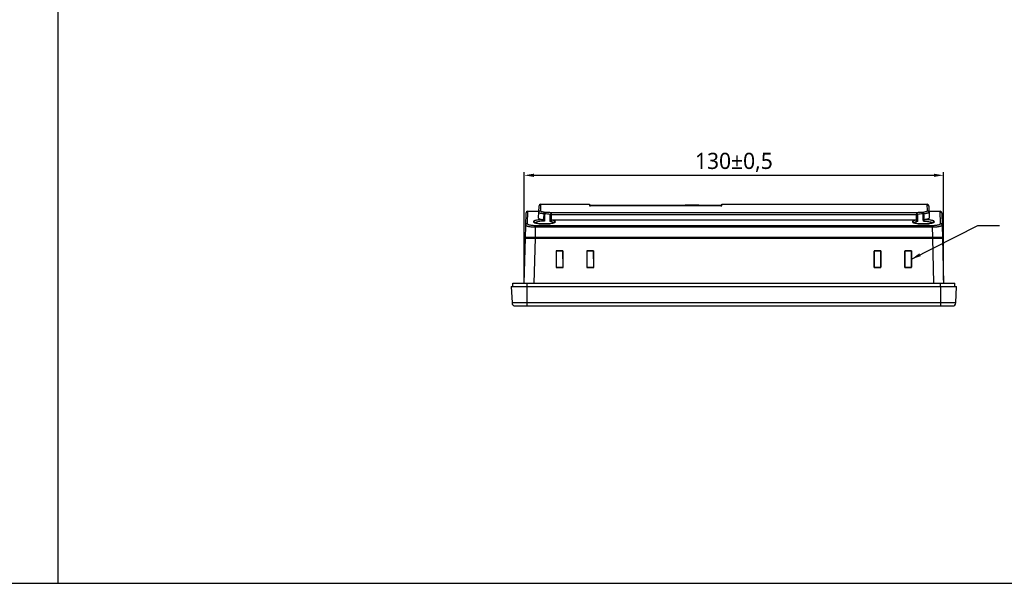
# Model space of a CAD drawing. Extents: x 0 to 1188, y 0 to 420.
# Tile 6 of 22: x 582 to 887, y 0 to 175. Entities that reach past the tile are written whole.
import ezdxf

# ---------------------------------------------------------------- set-up
doc = ezdxf.new("R2010")
doc.units = 0
doc.header["$LTSCALE"] = 32.67
doc.header["$PDMODE"] = 3
doc.header["$PDSIZE"] = 8
doc.layers.get('0').update_dxf_attribs({"linetype": 'CONTINUOUS'})
doc.layers.get('DEFPOINTS').update_dxf_attribs({"linetype": 'CONTINUOUS'})
doc.layers.add('ADMI12F45D1EDXF_CONTINUOUS', color=7, linetype='CONTINUOUS')
doc.layers.add('SC_DXF_CONTINUOUS_LINE', color=7, linetype='CONTINUOUS')
doc.styles.get("Standard").update_dxf_attribs({"font": 'msyh.ttc'})
doc.dimstyles.get("Standard").update_dxf_attribs({"dimtxt": 5, "dimasz": 3, "dimexe": 1, "dimexo": 1, "dimgap": 1, "dimtad": 1, "dimdec": 1, "dimtxsty": 'STANDARD', "dimcen": 0, "dimazin": 3, "dimtp": 0.001, "dimtm": 0.001, "dimtfac": 1, "dimtdec": 1, "dimtofl": 0, "dimtmove": 0, "dimatfit": 3, "dimtolj": 1})

# ---------------------------------------------------------------- blocks, each defined once
blk = doc.blocks.new('*D24')
at = {"color": 0}
for p, q in [((738.41, 93.92), (738.41, 127.38)), ((741.41, 126.38), (865.36, 126.38)), ((868.36, 93.92), (868.36, 127.38))]:
    blk.add_line(p, q, dxfattribs=at)
for points in [[(741.41, 126.88), (741.41, 125.88), (738.41, 126.38)], [(865.36, 126.88), (865.36, 125.88), (868.36, 126.38)]]:
    blk.add_solid(points, dxfattribs=at)
at = {"layer": 'DEFPOINTS', "color": 0}
for p in [(868.36, 126.38), (738.41, 92.92), (868.36, 92.92)]:
    blk.add_point(p, dxfattribs=at)
at = {"color": 0, "insert": (803.39, 130.39), "char_height": 5, "attachment_point": 5}
blk.add_mtext('\\A1;130±0,5', dxfattribs=at)

msp = doc.modelspace()

# ---------------------------------------------------------------- linework, layer by layer
for p, q in [((594, 0), (594, 420)), ((0, 0), (594, 0))]:
    msp.add_line(p, q)
at = {"linetype": 'CONTINUOUS'}
for q in [(594, 420), (1188, 0)]:
    msp.add_line((594, 0), q, dxfattribs=at)
at = {"layer": 'ADMI12F45D1EDXF_CONTINUOUS', "color": 7, "linetype": 'CONTINUOUS'}
for p, q in [((742.88, 113.13), (743.02, 116.94)), ((743.52, 117.42), (743.45, 115.36)), ((743.52, 117.42), (758.65, 117.42)), ((758.65, 117.42), (758.65, 116.95)), ((758.66, 117.12), (788.34, 117.12)), ((799.36, 116.93), (758.96, 116.93)), ((788.48, 117.12), (788.34, 117.12)), ((792.57, 117.12), (799.66, 117.12)), ((799.67, 117.21), (799.67, 117.42)), ((799.67, 117.42), (863.26, 117.42)), ((799.67, 116.95), (799.67, 117.21)), ((863.33, 115.36), (863.26, 117.42)), ((863.76, 116.94), (863.89, 113.13)), ((738.78, 106.92), (738.99, 114.73)), ((739.49, 115.22), (739.39, 111.43)), ((739.49, 115.22), (742.96, 115.22)), ((746.52, 112.03), (746.5, 114.28)), ((746.8, 114.77), (746.8, 114.29)), ((859.97, 114.77), (746.8, 114.77)), ((746.8, 114.29), (746.83, 112.33)), ((746.8, 114.29), (859.97, 114.29)), ((859.94, 112.33), (859.97, 114.29)), ((859.97, 114.77), (859.97, 114.29)), ((860.28, 114.28), (860.25, 112.03)), ((863.82, 115.22), (867.29, 115.22)), ((867.39, 111.43), (867.29, 115.22)), ((867.79, 114.73), (868, 106.92)), ((741.87, 110.4), (741.79, 107.22)), ((741.87, 110.4), (741.87, 110.87)), ((741.87, 110.87), (864.91, 110.87)), ((741.87, 110.4), (864.91, 110.4)), ((859.53, 112.45), (747.25, 112.45)), ((864.91, 110.87), (864.91, 110.4)), ((864.99, 107.22), (864.91, 110.4)), ((738.41, 92.92), (738.78, 106.92)), ((738.78, 106.92), (868, 106.92)), ((738.79, 107.22), (867.99, 107.22)), ((739.39, 107.22), (739.39, 106.92)), ((739.42, 107.22), (739.39, 106.92)), ((741.78, 106.92), (741.41, 92.92)), ((741.7, 106.92), (741.7, 107.22)), ((865.36, 92.92), (865, 106.92)), ((865.08, 107.22), (865.08, 106.92)), ((867.39, 106.92), (867.35, 107.22)), ((867.39, 106.92), (867.39, 107.22)), ((868, 106.92), (868.36, 92.92)), ((748.34, 102.97), (748.33, 97.86)), ((748.34, 102.97), (748.39, 102.92)), ((750.44, 102.97), (748.34, 102.97)), ((748.39, 97.92), (748.39, 102.92)), ((750.39, 102.92), (748.39, 102.92)), ((750.44, 102.97), (750.39, 102.92)), ((750.39, 102.92), (750.39, 97.92)), ((750.45, 97.86), (750.44, 102.97)), ((757.84, 102.97), (757.83, 97.86)), ((757.84, 102.97), (757.89, 102.92)), ((759.94, 102.97), (757.84, 102.97)), ((757.89, 97.92), (757.89, 102.92)), ((759.89, 102.92), (757.89, 102.92)), ((759.94, 102.97), (759.89, 102.92)), ((759.89, 102.92), (759.89, 97.92)), ((759.95, 97.86), (759.94, 102.97)), ((848.94, 102.97), (846.83, 102.97)), ((846.83, 102.97), (846.89, 102.92)), ((846.83, 102.97), (846.83, 97.86)), ((848.89, 102.92), (846.89, 102.92)), ((846.89, 97.92), (846.89, 102.92)), ((848.94, 102.97), (848.89, 102.92)), ((848.89, 102.92), (848.89, 97.92)), ((848.95, 97.86), (848.94, 102.97)), ((858.44, 102.97), (856.33, 102.97)), ((856.33, 102.97), (856.39, 102.92)), ((856.33, 102.97), (856.33, 97.86)), ((858.39, 102.92), (856.39, 102.92)), ((856.39, 97.92), (856.39, 102.92)), ((858.44, 102.97), (858.39, 102.92)), ((858.39, 102.92), (858.39, 97.92)), ((858.45, 97.86), (858.44, 102.97)), ((748.33, 97.86), (748.39, 97.92)), ((748.33, 97.86), (750.45, 97.86)), ((748.39, 97.92), (750.39, 97.92)), ((750.45, 97.86), (750.39, 97.92)), ((757.83, 97.86), (757.89, 97.92)), ((757.83, 97.86), (759.95, 97.86)), ((757.89, 97.92), (759.89, 97.92)), ((759.95, 97.86), (759.89, 97.92)), ((846.83, 97.86), (846.89, 97.92)), ((846.83, 97.86), (848.95, 97.86)), ((846.89, 97.92), (848.89, 97.92)), ((848.95, 97.86), (848.89, 97.92)), ((856.33, 97.86), (856.39, 97.92)), ((856.33, 97.86), (858.45, 97.86)), ((856.39, 97.92), (858.39, 97.92)), ((858.45, 97.86), (858.39, 97.92)), ((734.39, 91.92), (734.65, 86.87)), ((734.39, 91.92), (872.39, 91.92)), ((739.39, 85.92), (739.39, 91.92)), ((867.39, 91.92), (867.39, 85.92)), ((872.12, 86.87), (872.39, 91.92)), ((872.12, 86.87), (734.65, 86.87)), ((735.65, 85.92), (871.12, 85.92))]:
    msp.add_line(p, q, dxfattribs=at)
for points in [[(747.67, 111.73), (747.67, 111.74), (747.66, 111.73), (747.5, 111.66), (747.17, 111.56), (746.66, 111.46), (745.95, 111.37), (745.12, 111.32), (744.26, 111.32), (743.44, 111.37), (742.72, 111.46), (742.2, 111.56), (741.88, 111.66), (741.72, 111.73), (741.71, 111.74)], [(865.07, 111.73), (865.07, 111.74), (865.06, 111.73), (864.9, 111.66), (864.57, 111.56), (864.06, 111.46), (863.35, 111.37), (862.52, 111.32), (861.66, 111.32), (860.84, 111.37), (860.12, 111.46), (859.6, 111.56), (859.28, 111.66), (859.12, 111.73), (859.11, 111.74)]]:
    msp.add_lwpolyline(points, dxfattribs=at)
for centre, radius, start, end in [((743.52, 116.92), 0.5, 90.004, 177.9979), ((863.26, 116.92), 0.5, 2.0021, 89.996), ((739.49, 114.72), 0.5, 90.0057, 178.4969), ((1248.51, 82.15), 505.04, 176.3361, 176.5557), ((743.26, 89.27), 25.19, 86.5315, 87.1836), ((1390.49, 81), 646.56, 177.03836, 177.23709), ((216.29, 81), 646.56, 2.76286, 2.9616), ((358.37, 82.15), 504.94, 3.4448, 3.6645), ((867.29, 114.72), 0.5, 1.5031, 89.9943), ((742.66, 114.3), 2.8, 250.561, 251.9377), ((746.71, 114.23), 2.73, 288.6404, 290.2688), ((860.06, 114.3), 2.8, 250.561, 251.9377), ((864.11, 114.23), 2.73, 288.6404, 290.2688), ((735.65, 86.92), 1, 183, 270), ((871.12, 86.92), 1, 270, 357)]:
    msp.add_arc(centre, radius, start, end, dxfattribs=at)
for points, knots in [([(758.65, 116.95), (758.65, 116.95), (758.66, 116.94), (758.67, 116.94), (758.7, 116.94), (758.76, 116.93), (758.84, 116.93), (758.92, 116.93), (758.96, 116.93)], [0, 0, 0, 0, 0.023852, 0.081903, 0.174319, 0.297883, 0.620178, 1, 1, 1, 1]), ([(792.57, 117.12), (792.38, 117.12), (791.78, 117.11), (790.42, 117.11), (789.24, 117.11), (788.48, 117.12)], [0, 0, 0, 0, 0.136884, 0.439616, 1, 1, 1, 1]), ([(799.36, 116.93), (799.4, 116.93), (799.47, 116.93), (799.56, 116.93), (799.61, 116.94), (799.64, 116.94), (799.66, 116.94), (799.67, 116.95), (799.67, 116.95)], [0, 0, 0, 0, 0.379793, 0.702121, 0.825719, 0.918145, 0.976167, 1, 1, 1, 1]), ([(742.88, 113.13), (742.88, 113.08), (742.95, 113), (743.07, 112.93), (743.27, 112.84), (743.62, 112.74), (743.93, 112.68), (744.11, 112.65)], [0, 0, 0, 0, 0.110705, 0.197266, 0.308573, 0.606618, 1, 1, 1, 1]), ([(744.5, 114.43), (744.28, 114.45), (743.97, 114.49), (743.59, 114.57), (743.36, 114.62), (743.18, 114.68), (743.04, 114.75), (742.94, 114.83), (742.95, 114.88)], [0, 0, 0, 0, 0.400859, 0.566143, 0.705528, 0.817927, 0.903066, 1, 1, 1, 1]), ([(742.95, 114.88), (742.95, 115), (743.06, 115.26), (743.32, 115.36), (743.45, 115.36)], [0, 0, 0, 0, 0.497871, 1, 1, 1, 1]), ([(744.8, 114.89), (744.7, 114.91), (744.51, 114.94), (744.24, 114.99), (744, 115.04), (743.81, 115.1), (743.65, 115.16), (743.53, 115.23), (743.44, 115.31), (743.45, 115.36)], [0, 0, 0, 0, 0.20993, 0.395256, 0.559503, 0.696884, 0.808634, 0.89595, 1, 1, 1, 1]), ([(744.5, 114.43), (744.51, 114.48), (744.55, 114.66), (744.67, 114.87), (744.8, 114.89)], [0, 0, 0, 0, 0.297254, 1, 1, 1, 1]), ([(744.8, 114.89), (744.8, 114.88), (744.8, 114.82), (744.79, 114.71), (744.79, 114.57), (744.79, 114.46), (744.79, 114.41)], [0, 0, 0, 0, 0.118612, 0.348047, 0.662038, 1, 1, 1, 1]), ([(746.5, 114.28), (746.23, 114.33), (745.66, 114.39), (745.09, 114.41), (744.79, 114.41)], [0, 0, 0, 0, 0.472272, 1, 1, 1, 1]), ([(746.8, 114.77), (746.49, 114.81), (745.82, 114.87), (745.16, 114.89), (744.8, 114.89)], [0, 0, 0, 0, 0.471625, 1, 1, 1, 1]), ([(746.5, 114.28), (746.5, 114.34), (746.54, 114.53), (746.67, 114.74), (746.8, 114.77)], [0, 0, 0, 0, 0.288838, 1, 1, 1, 1]), ([(746.5, 114.28), (746.52, 114.28), (746.62, 114.29), (746.72, 114.29), (746.8, 114.29)], [0, 0, 0, 0, 0.225427, 1, 1, 1, 1]), ([(861.97, 114.89), (861.62, 114.89), (860.95, 114.87), (860.29, 114.81), (859.97, 114.77)], [0, 0, 0, 0, 0.528381, 1, 1, 1, 1]), ([(860.28, 114.28), (860.27, 114.34), (860.24, 114.53), (860.11, 114.74), (859.97, 114.77)], [0, 0, 0, 0, 0.288834, 1, 1, 1, 1]), ([(859.97, 114.29), (860, 114.29), (860.1, 114.29), (860.21, 114.29), (860.28, 114.28)], [0, 0, 0, 0, 0.267655, 1, 1, 1, 1]), ([(861.99, 114.41), (861.69, 114.41), (861.12, 114.39), (860.55, 114.33), (860.28, 114.28)], [0, 0, 0, 0, 0.527736, 1, 1, 1, 1]), ([(863.33, 115.36), (863.33, 115.31), (863.25, 115.23), (863.12, 115.16), (862.97, 115.1), (862.78, 115.04), (862.44, 114.96), (862.17, 114.92), (861.97, 114.89)], [0, 0, 0, 0, 0.104136, 0.190748, 0.302331, 0.438563, 0.599945, 1, 1, 1, 1]), ([(862.28, 114.43), (862.27, 114.48), (862.23, 114.66), (862.1, 114.87), (861.97, 114.89)], [0, 0, 0, 0, 0.297248, 1, 1, 1, 1]), ([(861.97, 114.89), (861.98, 114.88), (861.98, 114.82), (861.98, 114.71), (861.99, 114.57), (861.99, 114.46), (861.99, 114.41)], [0, 0, 0, 0, 0.118624, 0.348062, 0.662048, 1, 1, 1, 1]), ([(861.99, 114.41), (862.01, 114.41), (862.11, 114.42), (862.21, 114.42), (862.28, 114.43)], [0, 0, 0, 0, 0.265259, 1, 1, 1, 1]), ([(863.83, 114.88), (863.83, 114.83), (863.73, 114.75), (863.59, 114.69), (863.41, 114.63), (863.19, 114.57), (862.81, 114.5), (862.5, 114.45), (862.28, 114.43)], [0, 0, 0, 0, 0.095751, 0.180796, 0.293269, 0.432865, 0.598469, 1, 1, 1, 1]), ([(863.89, 113.13), (863.89, 113.08), (863.83, 113), (863.71, 112.93), (863.5, 112.84), (863.15, 112.74), (862.85, 112.68), (862.67, 112.65)], [0, 0, 0, 0, 0.110743, 0.197277, 0.308571, 0.60675, 1, 1, 1, 1]), ([(863.83, 114.88), (863.83, 115), (863.71, 115.26), (863.46, 115.36), (863.33, 115.36)], [0, 0, 0, 0, 0.497894, 1, 1, 1, 1]), ([(739.39, 111.43), (739.32, 111.43), (739.2, 111.41), (739.03, 111.3), (738.92, 111.14), (738.89, 111.02), (738.89, 110.96)], [0, 0, 0, 0, 0.242994, 0.503692, 0.762075, 1, 1, 1, 1]), ([(738.89, 110.96), (738.89, 110.92), (738.93, 110.86), (739.01, 110.8), (739.16, 110.72), (739.4, 110.65), (739.77, 110.56), (740.22, 110.49), (740.93, 110.42), (741.49, 110.4), (741.87, 110.4)], [0, 0, 0, 0, 0.037316, 0.064848, 0.099685, 0.191979, 0.313339, 0.460361, 0.628084, 1, 1, 1, 1]), ([(739.39, 111.43), (739.39, 111.4), (739.42, 111.33), (739.49, 111.27), (739.61, 111.2), (739.81, 111.12), (740.12, 111.03), (740.49, 110.96), (740.92, 110.91), (741.38, 110.88), (741.71, 110.87), (741.87, 110.87)], [0, 0, 0, 0, 0.043309, 0.072533, 0.108362, 0.201216, 0.321687, 0.467078, 0.632651, 0.812715, 1, 1, 1, 1]), ([(744.11, 112.65), (743.91, 112.64), (743.53, 112.62), (742.99, 112.58), (742.51, 112.52), (742.09, 112.44), (741.75, 112.35), (741.53, 112.27), (741.4, 112.19), (741.32, 112.12), (741.28, 112.06), (741.28, 112.01)], [0, 0, 0, 0, 0.195338, 0.378685, 0.544431, 0.687785, 0.804887, 0.894564, 0.929291, 0.957729, 1, 1, 1, 1]), ([(741.63, 111.87), (741.59, 111.91), (741.47, 111.99), (741.34, 112.01), (741.28, 112.01)], [0, 0, 0, 0, 0.51245, 1, 1, 1, 1]), ([(741.28, 112.01), (741.28, 111.98), (741.3, 111.91), (741.4, 111.82), (741.55, 111.74), (741.67, 111.69), (741.73, 111.67)], [0, 0, 0, 0, 0.154998, 0.35822, 0.637733, 1, 1, 1, 1]), ([(741.8, 111.64), (741.98, 111.59), (742.39, 111.49), (743.35, 111.34), (744.69, 111.27), (746.04, 111.34), (747, 111.49), (747.4, 111.59), (747.58, 111.65)], [0, 0, 0, 0, 0.09658, 0.2169, 0.501125, 0.785165, 0.905061, 1, 1, 1, 1]), ([(744.68, 112.17), (744.36, 112.17), (743.77, 112.15), (742.96, 112.06), (742.39, 111.95), (742.05, 111.82), (741.92, 111.75), (741.88, 111.71)], [0, 0, 0, 0, 0.327657, 0.620409, 0.849912, 0.935251, 1, 1, 1, 1]), ([(744.38, 112.49), (744.36, 112.51), (744.28, 112.58), (744.18, 112.63), (744.11, 112.65)], [0, 0, 0, 0, 0.268525, 1, 1, 1, 1]), ([(744.38, 112.49), (744.4, 112.47), (744.5, 112.36), (744.6, 112.25), (744.68, 112.17)], [0, 0, 0, 0, 0.234406, 1, 1, 1, 1]), ([(746.83, 112.33), (746.8, 112.3), (746.69, 112.22), (746.59, 112.12), (746.52, 112.03)], [0, 0, 0, 0, 0.259122, 1, 1, 1, 1]), ([(747.32, 111.82), (747.21, 111.87), (746.95, 111.95), (746.68, 112.01), (746.52, 112.03)], [0, 0, 0, 0, 0.436816, 1, 1, 1, 1]), ([(747.25, 112.45), (747.14, 112.45), (746.99, 112.42), (746.86, 112.35), (746.83, 112.33)], [0, 0, 0, 0, 0.748861, 1, 1, 1, 1]), ([(748.1, 112.01), (748.1, 112.12), (747.88, 112.26), (747.59, 112.36), (747.37, 112.42), (747.25, 112.45)], [0, 0, 0, 0, 0.324828, 0.617737, 1, 1, 1, 1]), ([(747.53, 111.67), (747.52, 111.69), (747.46, 111.75), (747.38, 111.79), (747.32, 111.82)], [0, 0, 0, 0, 0.209719, 1, 1, 1, 1]), ([(747.65, 111.67), (747.72, 111.7), (747.83, 111.75), (748, 111.84), (748.1, 111.94), (748.1, 112.01)], [0, 0, 0, 0, 0.357887, 0.639762, 1, 1, 1, 1]), ([(747.74, 111.87), (747.79, 111.92), (747.9, 111.99), (748.04, 112.01), (748.1, 112.01)], [0, 0, 0, 0, 0.518014, 1, 1, 1, 1]), ([(859.53, 112.45), (859.4, 112.42), (859.18, 112.36), (858.89, 112.26), (858.68, 112.12), (858.68, 112.01)], [0, 0, 0, 0, 0.382352, 0.675266, 1, 1, 1, 1]), ([(858.68, 112.01), (858.68, 111.98), (858.7, 111.91), (858.8, 111.82), (858.95, 111.74), (859.07, 111.69), (859.13, 111.67)], [0, 0, 0, 0, 0.154998, 0.35822, 0.637733, 1, 1, 1, 1]), ([(859.03, 111.87), (858.99, 111.91), (858.87, 111.99), (858.74, 112.01), (858.68, 112.01)], [0, 0, 0, 0, 0.51245, 1, 1, 1, 1]), ([(859.2, 111.64), (859.38, 111.59), (859.79, 111.49), (860.75, 111.34), (862.09, 111.27), (863.44, 111.34), (864.4, 111.49), (864.8, 111.59), (864.98, 111.65)], [0, 0, 0, 0, 0.09658, 0.2169, 0.501125, 0.785165, 0.905061, 1, 1, 1, 1]), ([(859.39, 111.78), (859.37, 111.77), (859.32, 111.74), (859.27, 111.7), (859.24, 111.67)], [0, 0, 0, 0, 0.282406, 1, 1, 1, 1]), ([(860.25, 112.03), (860.08, 112), (859.79, 111.94), (859.5, 111.84), (859.39, 111.78)], [0, 0, 0, 0, 0.576111, 1, 1, 1, 1]), ([(859.94, 112.33), (859.91, 112.35), (859.78, 112.42), (859.64, 112.45), (859.53, 112.45)], [0, 0, 0, 0, 0.25114, 1, 1, 1, 1]), ([(859.94, 112.33), (859.97, 112.3), (860.09, 112.22), (860.19, 112.12), (860.25, 112.03)], [0, 0, 0, 0, 0.259028, 1, 1, 1, 1]), ([(862.1, 112.17), (862.13, 112.2), (862.22, 112.31), (862.32, 112.42), (862.4, 112.49)], [0, 0, 0, 0, 0.260413, 1, 1, 1, 1]), ([(862.1, 112.17), (862.38, 112.17), (862.92, 112.15), (863.67, 112.08), (864.22, 111.98), (864.57, 111.88), (864.72, 111.82), (864.78, 111.79)], [0, 0, 0, 0, 0.311141, 0.595404, 0.830194, 0.923777, 1, 1, 1, 1]), ([(862.67, 112.65), (862.65, 112.64), (862.54, 112.61), (862.45, 112.55), (862.4, 112.49)], [0, 0, 0, 0, 0.235613, 1, 1, 1, 1]), ([(865.5, 112.01), (865.5, 112.06), (865.46, 112.12), (865.38, 112.19), (865.25, 112.27), (865.02, 112.35), (864.69, 112.44), (864.27, 112.52), (863.78, 112.58), (863.24, 112.62), (862.87, 112.64), (862.67, 112.65)], [0, 0, 0, 0, 0.042122, 0.070406, 0.105102, 0.195018, 0.312385, 0.455598, 0.621175, 0.804568, 1, 1, 1, 1]), ([(864.78, 111.79), (864.79, 111.78), (864.85, 111.75), (864.9, 111.71), (864.93, 111.67)], [0, 0, 0, 0, 0.284857, 1, 1, 1, 1]), ([(864.91, 110.87), (865.07, 110.87), (865.39, 110.88), (865.86, 110.91), (866.29, 110.96), (866.66, 111.03), (866.96, 111.12), (867.17, 111.2), (867.29, 111.27), (867.36, 111.33), (867.39, 111.4), (867.39, 111.43)], [0, 0, 0, 0, 0.187296, 0.367389, 0.533003, 0.678409, 0.798842, 0.89165, 0.927469, 0.956691, 1, 1, 1, 1]), ([(864.91, 110.4), (865.29, 110.4), (865.85, 110.42), (866.56, 110.49), (867.01, 110.56), (867.37, 110.65), (867.62, 110.72), (867.76, 110.8), (867.85, 110.86), (867.89, 110.92), (867.89, 110.96)], [0, 0, 0, 0, 0.371915, 0.539638, 0.68666, 0.808019, 0.900314, 0.935151, 0.962683, 1, 1, 1, 1]), ([(865.05, 111.67), (865.12, 111.7), (865.23, 111.75), (865.4, 111.84), (865.5, 111.94), (865.5, 112.01)], [0, 0, 0, 0, 0.357887, 0.639762, 1, 1, 1, 1]), ([(865.14, 111.87), (865.19, 111.92), (865.3, 111.99), (865.44, 112.01), (865.5, 112.01)], [0, 0, 0, 0, 0.518014, 1, 1, 1, 1]), ([(867.89, 110.96), (867.89, 111.02), (867.86, 111.14), (867.75, 111.3), (867.58, 111.41), (867.45, 111.43), (867.39, 111.43)], [0, 0, 0, 0, 0.237925, 0.496308, 0.757006, 1, 1, 1, 1])]:
    msp.add_open_spline(points, degree=3, knots=knots, dxfattribs=at)
for points in [[(741.73, 111.73), (741.71, 111.78), (741.67, 111.83), (741.63, 111.87)], [(741.88, 111.71), (741.86, 111.69), (741.85, 111.68), (741.84, 111.67)], [(747.64, 111.73), (747.67, 111.78), (747.7, 111.83), (747.74, 111.87)], [(859.13, 111.73), (859.11, 111.78), (859.07, 111.83), (859.03, 111.87)], [(865.04, 111.73), (865.07, 111.78), (865.1, 111.83), (865.14, 111.87)]]:
    msp.add_open_spline(points, degree=3, dxfattribs=at)
at = {"layer": 'SC_DXF_CONTINUOUS_LINE', "color": 7, "linetype": 'CONTINUOUS'}
for p, q in [((734.89, 91.92), (734.89, 92.92)), ((734.89, 92.92), (871.89, 92.92)), ((739.39, 91.92), (739.39, 92.92)), ((867.39, 91.92), (867.39, 92.92)), ((871.89, 91.92), (871.89, 92.92))]:
    msp.add_line(p, q, dxfattribs=at)

# ---------------------------------------------------------------- dimensions: what is measured, and where the dimension line sits
dim = msp.add_linear_dim(base=(868.36, 126.38), p1=(738.41, 92.92), p2=(868.36, 92.92), dimstyle='STANDARD', override={"dimgap": 1, "dimdec": 0, "dimtol": 1, "dimlim": 0, "dimtp": 0.5, "dimtm": 0.5})
dim.commit()
dim.dimension.update_dxf_attribs({"geometry": '*D24', "text_midpoint": (803.39, 130.39)})

# ---------------------------------------------------------------- leaders
msp.add_leader([(858.39, 100.42), (878.93, 110.82), (885.64, 110.82)], dimstyle='STANDARD', override={"dimgap": 1, "dimtad": 0})

doc.saveas('drawing.dxf')
